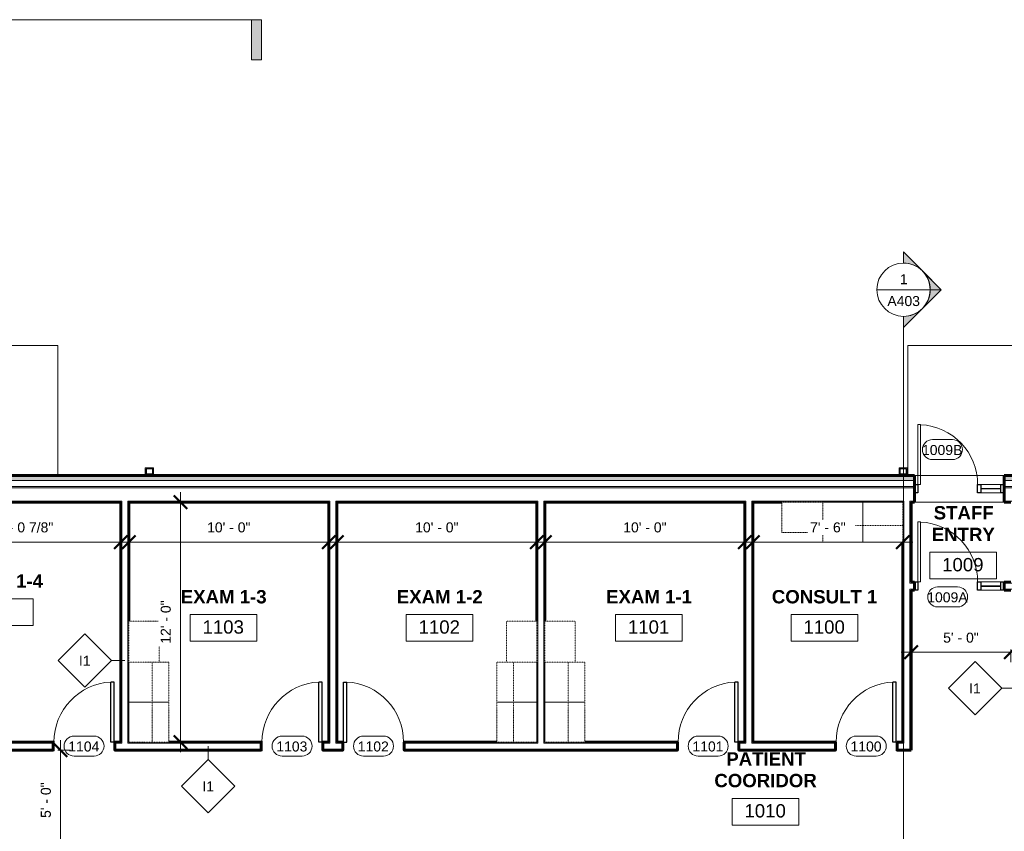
# Model space of a CAD drawing. Header units: inches. Extents: x -1969 to 2015, y -1363 to 1657.
# Tile 25 of 32: x -234 to 357, y 107 to 594. Entities that reach past the tile are written whole.
import ezdxf

# ---------------------------------------------------------------- set-up
doc = ezdxf.new("R2010")
doc.units = ezdxf.units.IN
doc.header["$MEASUREMENT"] = 0
doc.linetypes.add('Dash', pattern=[0.25, 0.125, -0.125])
for name, color, linetype, lineweight in [('A-ANNO-DIMS', 211, 'Continuous', 9), ('A-ANNO-DIMS-64', 211, 'Continuous', 9), ('A-AREA-IDEN', 2, 'Continuous', 9), ('A-DETL-GENF', 92, 'Continuous', 9), ('A-DOOR', 31, 'Continuous', 18), ('A-DOOR-FRAM', 31, 'Continuous', 30), ('A-DOOR-IDEN', 31, 'Continuous', 9), ('A-GENM', 13, 'Continuous', 9), ('A-WALL', 113, 'Continuous', 18), ('A-WALL-IDEN', 211, 'Continuous', 9), ('A-WALL-PATT', 111, 'Continuous', 60), ('G-ANNO-SYMB', 111, 'Continuous', 9), ('I-WALL', 2, 'Continuous', 18), ('Q-CASE', 31, 'Continuous', 9), ('Q-CASE-HDLN', 31, 'Dash', 9), ('S-FNDN', 32, 'Continuous', 18)]:
    doc.layers.add(name, color=color, linetype=linetype, lineweight=lineweight)
doc.styles.add('Arial', font='arial.ttf', dxfattribs={"height": 6})
doc.styles.add('Arial_1', font='arial.ttf', dxfattribs={"height": 8})
doc.styles.add('Arial_B', font='arialbd.ttf', dxfattribs={"height": 8})
doc.dimstyles.new('Linear_-_3_32__Arial', dxfattribs={"dimscale": 12, "dimtxt": 6.121556, "dimasz": 0.666667, "dimexe": 0.5, "dimexo": 0.333333, "dimgap": 0.333333, "dimtad": 1, "dimdec": 3, "dimrnd": 0.125, "dimzin": 3, "dimdsep": 46, "dimlunit": 4, "dimtxsty": 'Arial', "dimblk1": 'OBLIQUE', "dimblk2": 'OBLIQUE', "dimsah": 1, "dimcen": 0.09, "dimdle": 0.5, "dimazin": 0, "dimtfac": 1, "dimtdec": 4, "dimtix": 1, "dimtmove": 0, "dimatfit": 3, "dimfxl": 1, "dimtvp": 1, "dimtfill": 1, "dimfrac": 2, "dimtolj": 1, "dimtzin": 0, "dimarcsym": 2})
pattern_1 = [(0, (0, 0), (20.48, 5.12), [0.845, -14.515, 0.845, -14.515, -81.92]), (0, (0, 0), (20.48, 5.12), [-30.72, 0.845, -29.875, 0.845, -14.515, -35.84]), (0, (0, 0), (20.48, 5.12), [-76.8, 0.845, -9.395, 0.845, -24.755]), (120, (7.68, 2.56), (-14.67405, 15.1762), [0.845, -14.515, 0.845, -14.515, -81.92]), (120, (7.68, 2.56), (-14.67405, 15.1762), [-30.72, 0.845, -29.875, 0.845, -14.515, -35.84]), (120, (7.68, 2.56), (-14.67405, 15.1762), [-76.8, 0.845, -9.395, 0.845, -24.755]), (240, (10.24, 12.8), (-5.80595, -20.2962), [0.845, -14.515, 0.845, -14.515, -81.92]), (240, (10.24, 12.8), (-5.80595, -20.2962), [-30.72, 0.845, -29.875, 0.845, -14.515, -35.84]), (240, (10.24, 12.8), (-5.80595, -20.2962), [-76.8, 0.845, -9.395, 0.845, -24.755])]

# ---------------------------------------------------------------- blocks, each defined once
blk = doc.blocks.new('Single-Flush-w-Metal-Frame - 36_ x 84_-V1-GROUND FLOOR')
at = {"layer": 'A-DOOR', "lineweight": 30}
for p, q in [((16, 2.44), (16, 38.45)), ((18, 38.45), (16, 38.45)), ((18, 2.44), (18, 38.45)), ((18, 2.44), (16, 2.44))]:
    blk.add_line(p, q, dxfattribs=at)
at = {"layer": 'A-DOOR'}
for p, q in [((-18, 2.94), (-20, 2.94)), ((-20, 2.94), (-20, 2.44)), ((-20, 2.44), (-18.5, 2.44)), ((-18.5, 2.44), (-18.5, -2.44)), ((-18, -2.94), (-18, 2.94)), ((20, 2.94), (18, 2.94)), ((18, 2.94), (18, -2.94)), ((18.5, -2.44), (18.5, 2.44)), ((18.5, 2.44), (20, 2.44)), ((20, 2.44), (20, 2.94)), ((-18.5, -2.44), (-20, -2.44)), ((-20, -2.44), (-20, -2.94)), ((-20, -2.94), (-18, -2.94)), ((18, -2.94), (20, -2.94)), ((20, -2.44), (18.5, -2.44)), ((20, -2.94), (20, -2.44))]:
    blk.add_line(p, q, dxfattribs=at)
at = {"layer": 'A-DOOR', "lineweight": 9}
blk.add_arc((18, 2.44), 36.07, 93.17885, 180, dxfattribs=at)
blk = doc.blocks.new('Single-Flush-w-Metal-Frame - 36_ x 84_-223247-GROUND FLOOR')
at = {"layer": 'A-DOOR'}
for p, q in [((-20, 2.94), (-18, 2.94)), ((-20, 2.44), (-20, 2.94)), ((-18.5, 2.44), (-20, 2.44)), ((-18.5, -2.44), (-18.5, 2.44)), ((-18, 2.94), (-18, -2.94)), ((18, -2.94), (18, 2.94)), ((18, 2.94), (20, 2.94)), ((18.5, 2.44), (18.5, -2.44)), ((20, 2.44), (18.5, 2.44)), ((20, 2.94), (20, 2.44)), ((-20, -2.44), (-18.5, -2.44)), ((-20, -2.94), (-20, -2.44)), ((-18, -2.94), (-20, -2.94)), ((20, -2.94), (18, -2.94)), ((18.5, -2.44), (20, -2.44)), ((20, -2.44), (20, -2.94))]:
    blk.add_line(p, q, dxfattribs=at)
at = {"layer": 'A-DOOR', "lineweight": 30}
for p, q in [((16, -2.44), (16, -38.45)), ((18, -2.44), (16, -2.44)), ((18, -2.44), (18, -38.45)), ((18, -38.45), (16, -38.45))]:
    blk.add_line(p, q, dxfattribs=at)
at = {"layer": 'A-DOOR', "lineweight": 9}
blk.add_arc((18, -2.44), 36.07, 180, 266.82115, dxfattribs=at)
blk = doc.blocks.new('Door Single w Side Light - 36_x84_-373788-GROUND FLOOR')
at = {"layer": 'A-DETL-GENF'}
for p, q in [((16.25, -2.5), (18, -2.5)), ((16.25, -38.5), (16.25, -2.5)), ((18, -2.5), (18, -38.5)), ((18, -38.5), (16.25, -38.5))]:
    blk.add_line(p, q, dxfattribs=at)
at = {"layer": 'A-DOOR'}
for p, q in [((-32, -0.125), (-32, 0.125)), ((-32, 0.125), (-20, 0.125)), ((-20, 0.125), (-20, -0.125)), ((-20, -0.125), (-32, -0.125))]:
    blk.add_line(p, q, dxfattribs=at)
at = {"layer": 'A-DOOR', "lineweight": 9}
blk.add_arc((18, -2.5), 36, 180, 267.21369, dxfattribs=at)
at = {"layer": 'A-DOOR-FRAM'}
for p, q in [((-34, -2.5), (-34, 2.5)), ((-34, 2.5), (-32, 2.5)), ((-32, 2.5), (-32, -2.5)), ((-20, -2.5), (-20, 2.5)), ((-20, 2.5), (-18, 2.5)), ((-18, 2.5), (-18, -2.5)), ((18, -2.5), (18, 2.5)), ((18, 2.5), (20, 2.5)), ((20, 2.5), (20, -2.5)), ((-32, -2.5), (-34, -2.5)), ((-18, -2.5), (-20, -2.5)), ((20, -2.5), (18, -2.5))]:
    blk.add_line(p, q, dxfattribs=at)
at = {"layer": 'A-DOOR-FRAM', "lineweight": 9}
for p, q in [((-20, 2.5), (-32, 2.5)), ((-32, -2.5), (-20, -2.5))]:
    blk.add_line(p, q, dxfattribs=at)
blk = doc.blocks.new('Door Single w Side Light - 36_x84_-440171-GROUND FLOOR')
at = {"layer": 'A-DETL-GENF'}
for p, q in [((16.25, -2.5), (18, -2.5)), ((16.25, -38.5), (16.25, -2.5)), ((18, -2.5), (18, -38.5)), ((18, -38.5), (16.25, -38.5))]:
    blk.add_line(p, q, dxfattribs=at)
at = {"layer": 'A-DOOR'}
for p, q in [((-32, -0.125), (-32, 0.125)), ((-32, 0.125), (-20, 0.125)), ((-20, 0.125), (-20, -0.125)), ((-20, -0.125), (-32, -0.125))]:
    blk.add_line(p, q, dxfattribs=at)
at = {"layer": 'A-DOOR', "lineweight": 9}
blk.add_arc((18, -2.5), 36, 180, 267.21369, dxfattribs=at)
at = {"layer": 'A-DOOR-FRAM'}
for p, q in [((-34, -2.5), (-34, 2.5)), ((-34, 2.5), (-32, 2.5)), ((-32, 2.5), (-32, -2.5)), ((-20, -2.5), (-20, 2.5)), ((-20, 2.5), (-18, 2.5)), ((-18, 2.5), (-18, -2.5)), ((18, -2.5), (18, 2.5)), ((18, 2.5), (20, 2.5)), ((20, 2.5), (20, -2.5)), ((-32, -2.5), (-34, -2.5)), ((-18, -2.5), (-20, -2.5)), ((20, -2.5), (18, -2.5))]:
    blk.add_line(p, q, dxfattribs=at)
at = {"layer": 'A-DOOR-FRAM', "lineweight": 9}
for p, q in [((-20, 2.5), (-32, 2.5)), ((-32, -2.5), (-20, -2.5))]:
    blk.add_line(p, q, dxfattribs=at)
blk = doc.blocks.new('Casework-Exam_Room-Midmark-MLDSPXXX-Traditional - 72_x24_x78_-308100-GROUND FLOOR')
at = {"layer": 'Q-CASE-HDLN'}
for p, q in [((60.625, 12), (-12, 12)), ((-12, 12), (-12, -12)), ((12, 12), (-12, 12)), ((-12, 12), (-12, -12)), ((36, 12), (12, 12)), ((12, 12), (12, -12)), ((12, -12), (12, 12)), ((36, -12), (36, 12)), ((36, -2), (36, 12)), ((60.625, -6.25), (60.625, 12)), ((-12, -2), (36, -2)), ((36, -12), (36, -6.25)), ((36, -6.25), (60.625, -6.25)), ((-12, -12), (36, -12)), ((-12, -12), (12, -12)), ((12, -12), (36, -12))]:
    blk.add_line(p, q, dxfattribs=at)
blk = doc.blocks.new('Casework-Exam_Room-Midmark-MLDSPXXX-Traditional - 72_x24_x78_-605487-GROUND FLOOR')
at = {"layer": 'Q-CASE-HDLN'}
for p, q in [((-12, 12), (36, 12)), ((-12, -12), (-12, 12)), ((-12, 12), (12, 12)), ((-12, -12), (-12, 12)), ((12, 12), (36, 12)), ((12, -12), (12, 12)), ((12, 12), (12, -12)), ((36, 12), (36, 6.25)), ((36, 12), (36, -12)), ((36, 6.25), (60.625, 6.25)), ((60.625, 6.25), (60.625, -12)), ((-12, 2), (36, 2)), ((36, 2), (36, -12)), ((60.625, -12), (-12, -12)), ((12, -12), (-12, -12)), ((36, -12), (12, -12))]:
    blk.add_line(p, q, dxfattribs=at)
blk = doc.blocks.new('Wall Based Scupper _ Leader Box with Downspout_boot_ - Wall Based Scupper _ Leader Box with Downspout-467190-GROUND FLOOR')
at = {"layer": 'A-GENM'}
for p, q in [((2.79, 12.5), (-2.21, 12.5)), ((-2.21, 12.5), (-2.21, 8.5)), ((2.79, 8.5), (2.79, 12.5)), ((-2.21, 8.5), (2.79, 8.5))]:
    blk.add_line(p, q, dxfattribs=at)
at = {"layer": 'A-GENM', "lineweight": 30}
for p, q in [((2.29, 12), (-1.71, 12)), ((-1.71, 12), (-1.71, 9)), ((2.29, 9), (2.29, 12)), ((-1.71, 9), (2.29, 9))]:
    blk.add_line(p, q, dxfattribs=at)
blk = doc.blocks.new('DIMBLOCK1-GROUND FLOOR')
at = {"layer": 'A-ANNO-DIMS-64', "lineweight": 50}
for p, q in [((-137.38, 304.16), (-141.38, 308.16)), ((-137.38, 304.16), (-133.38, 300.16)), ((-137.38, 160.16), (-141.38, 164.16)), ((-137.38, 160.16), (-133.38, 156.16))]:
    blk.add_line(p, q, dxfattribs=at)
at = {"layer": 'A-ANNO-DIMS-64'}
for p, q in [((-137.38, 154.16), (-137.38, 310.16)), ((-139.04, 304.16), (-131.38, 304.16)), ((-137.38, 304.16), (-139.04, 304.16)), ((-139.04, 160.16), (-131.38, 160.16)), ((-137.38, 160.16), (-139.04, 160.16))]:
    blk.add_line(p, q, dxfattribs=at)
at = {"layer": 'A-ANNO-DIMS-64', "color": 0, "insert": (-149.17, 219.17), "char_height": 6, "width": 31.1917, "attachment_point": 1, "rotation": 90, "line_spacing_factor": 0.941778, "style": 'Arial', "bg_fill": 3, "box_fill_scale": 1.25, "bg_fill_color": 256, "bg_fill_true_color": 13158600, "bg_fill_transparency": 0}
blk.add_mtext('12\' - 0"', dxfattribs=at)
blk = doc.blocks.new('_Oblique')
at = {"color": 0, "linetype": 'ByBlock', "lineweight": -2}
blk.add_line((-0.5, -0.5), (0.5, 0.5), dxfattribs=at)
blk = doc.blocks.new('DIMBLOCK2-GROUND FLOOR')
at = {"layer": 'A-ANNO-DIMS-64'}
for p, q in [((-209.35, 89.29), (-209.35, 161.29)), ((-211.01, 155.29), (-203.35, 155.29)), ((-209.35, 155.29), (-211.01, 155.29)), ((-211.01, 95.29), (-203.35, 95.29)), ((-209.35, 95.29), (-211.01, 95.29))]:
    blk.add_line(p, q, dxfattribs=at)
at = {"layer": 'A-ANNO-DIMS-64', "lineweight": 50}
for p, q in [((-209.35, 155.29), (-213.35, 159.29)), ((-209.35, 155.29), (-205.35, 151.29)), ((-209.35, 95.29), (-213.35, 99.29)), ((-209.35, 95.29), (-205.35, 91.29))]:
    blk.add_line(p, q, dxfattribs=at)
at = {"layer": 'A-ANNO-DIMS-64', "color": 0, "insert": (-221.14, 114.6), "char_height": 6, "width": 25.654, "attachment_point": 1, "rotation": 90, "line_spacing_factor": 0.941778, "style": 'Arial', "bg_fill": 3, "box_fill_scale": 1.25, "bg_fill_color": 256, "bg_fill_true_color": 13158600, "bg_fill_transparency": 0}
blk.add_mtext('5\' - 0"', dxfattribs=at)
blk = doc.blocks.new('DIMBLOCK5-GROUND FLOOR')
at = {"layer": 'A-ANNO-DIMS-64', "lineweight": 50}
for p, q in [((-168.34, 280.2), (-164.34, 284.2)), ((-48.34, 280.2), (-44.34, 284.2)), ((-168.34, 280.2), (-172.34, 276.2)), ((-48.34, 280.2), (-52.34, 276.2))]:
    blk.add_line(p, q, dxfattribs=at)
at = {"layer": 'A-ANNO-DIMS-64'}
for p, q in [((-174.34, 280.2), (-42.34, 280.2)), ((-168.34, 281.85), (-168.34, 274.2)), ((-168.34, 280.2), (-168.34, 281.85)), ((-48.34, 281.85), (-48.34, 274.2)), ((-48.34, 280.2), (-48.34, 281.85))]:
    blk.add_line(p, q, dxfattribs=at)
at = {"layer": 'A-ANNO-DIMS-64', "color": 0, "insert": (-121.33, 291.99), "char_height": 6, "width": 31.1917, "attachment_point": 1, "line_spacing_factor": 0.941778, "style": 'Arial', "bg_fill": 3, "box_fill_scale": 1.25, "bg_fill_color": 256, "bg_fill_true_color": 13158600, "bg_fill_transparency": 0}
blk.add_mtext('10\' - 0"', dxfattribs=at)
blk = doc.blocks.new('DIMBLOCK6-GROUND FLOOR')
at = {"layer": 'A-ANNO-DIMS-64', "lineweight": 50}
for p, q in [((-43.46, 280.2), (-39.46, 284.2)), ((76.54, 280.2), (80.54, 284.2)), ((-43.46, 280.2), (-47.46, 276.2)), ((76.54, 280.2), (72.54, 276.2))]:
    blk.add_line(p, q, dxfattribs=at)
at = {"layer": 'A-ANNO-DIMS-64'}
for p, q in [((-49.46, 280.2), (82.54, 280.2)), ((-43.46, 281.85), (-43.46, 274.2)), ((-43.46, 280.2), (-43.46, 281.85)), ((76.54, 281.85), (76.54, 274.2)), ((76.54, 280.2), (76.54, 281.85))]:
    blk.add_line(p, q, dxfattribs=at)
at = {"layer": 'A-ANNO-DIMS-64', "color": 0, "insert": (3.54, 291.99), "char_height": 6, "width": 31.1917, "attachment_point": 1, "line_spacing_factor": 0.941778, "style": 'Arial', "bg_fill": 3, "box_fill_scale": 1.25, "bg_fill_color": 256, "bg_fill_true_color": 13158600, "bg_fill_transparency": 0}
blk.add_mtext('10\' - 0"', dxfattribs=at)
blk = doc.blocks.new('DIMBLOCK7-GROUND FLOOR')
at = {"layer": 'A-ANNO-DIMS-64', "lineweight": 50}
for p, q in [((81.41, 280.2), (85.41, 284.2)), ((201.41, 280.2), (205.41, 284.2)), ((81.41, 280.2), (77.41, 276.2)), ((201.41, 280.2), (197.41, 276.2))]:
    blk.add_line(p, q, dxfattribs=at)
at = {"layer": 'A-ANNO-DIMS-64'}
for p, q in [((75.41, 280.2), (207.41, 280.2)), ((81.41, 281.85), (81.41, 274.2)), ((81.41, 280.2), (81.41, 281.85)), ((201.41, 281.85), (201.41, 274.2)), ((201.41, 280.2), (201.41, 281.85))]:
    blk.add_line(p, q, dxfattribs=at)
at = {"layer": 'A-ANNO-DIMS-64', "color": 0, "insert": (128.42, 291.99), "char_height": 6, "width": 31.1917, "attachment_point": 1, "line_spacing_factor": 0.941778, "style": 'Arial', "bg_fill": 3, "box_fill_scale": 1.25, "bg_fill_color": 256, "bg_fill_true_color": 13158600, "bg_fill_transparency": 0}
blk.add_mtext('10\' - 0"', dxfattribs=at)
blk = doc.blocks.new('DIMBLOCK8-GROUND FLOOR')
at = {"layer": 'A-ANNO-DIMS-64', "lineweight": 50}
for p, q in [((206.29, 280.2), (210.29, 284.2)), ((296.29, 280.2), (300.29, 284.2)), ((206.29, 280.2), (202.29, 276.2)), ((296.29, 280.2), (292.29, 276.2))]:
    blk.add_line(p, q, dxfattribs=at)
at = {"layer": 'A-ANNO-DIMS-64'}
for p, q in [((200.29, 280.2), (302.29, 280.2)), ((206.29, 281.85), (206.29, 274.2)), ((206.29, 280.2), (206.29, 281.85)), ((296.29, 281.85), (296.29, 274.2)), ((296.29, 280.2), (296.29, 281.85))]:
    blk.add_line(p, q, dxfattribs=at)
at = {"layer": 'A-ANNO-DIMS-64', "color": 0, "insert": (240.6, 291.99), "char_height": 6, "width": 25.654, "attachment_point": 1, "line_spacing_factor": 0.941778, "style": 'Arial', "bg_fill": 3, "box_fill_scale": 1.25, "bg_fill_color": 256, "bg_fill_true_color": 13158600, "bg_fill_transparency": 0}
blk.add_mtext('7\' - 6"', dxfattribs=at)
blk = doc.blocks.new('Room Tag - Room Tag-84095-GROUND FLOOR')
at = {"layer": 'A-AREA-IDEN'}
for p, q in [((-0.3125, -0.0625), (-0.3125, -0.3125)), ((-0.3125, -0.0625), (0.3125, -0.0625)), ((0.3125, -0.0625), (0.3125, -0.3125)), ((-0.3125, -0.3125), (0.3125, -0.3125))]:
    blk.add_line(p, q, dxfattribs=at)
blk = doc.blocks.new('DIMBLOCK17-GROUND FLOOR')
at = {"layer": 'A-ANNO-DIMS-64', "lineweight": 50}
for p, q in [((-294.09, 280.2), (-290.09, 284.2)), ((-173.21, 280.2), (-169.21, 284.2)), ((-294.09, 280.2), (-298.09, 276.2)), ((-173.21, 280.2), (-177.21, 276.2))]:
    blk.add_line(p, q, dxfattribs=at)
at = {"layer": 'A-ANNO-DIMS-64'}
for p, q in [((-300.09, 280.2), (-167.21, 280.2)), ((-294.09, 281.85), (-294.09, 274.2)), ((-294.09, 280.2), (-294.09, 281.85)), ((-173.21, 281.85), (-173.21, 274.2)), ((-173.21, 280.2), (-173.21, 281.85))]:
    blk.add_line(p, q, dxfattribs=at)
at = {"layer": 'A-ANNO-DIMS-64', "color": 0, "insert": (-253.62, 291.99), "char_height": 6, "width": 47.9177, "attachment_point": 1, "line_spacing_factor": 0.941778, "style": 'Arial', "bg_fill": 3, "box_fill_scale": 1.25, "bg_fill_color": 256, "bg_fill_true_color": 13158600, "bg_fill_transparency": 0}
blk.add_mtext('10\' - 0 7/8"', dxfattribs=at)
blk = doc.blocks.new('DIMBLOCK18-GROUND FLOOR')
at = {"layer": 'A-ANNO-DIMS-64'}
for p, q in [((295.16, 214.02), (367.16, 214.02)), ((301.16, 215.68), (301.16, 208.02)), ((301.16, 214.02), (301.16, 215.68)), ((361.16, 215.68), (361.16, 208.02)), ((361.16, 214.02), (361.16, 215.68))]:
    blk.add_line(p, q, dxfattribs=at)
at = {"layer": 'A-ANNO-DIMS-64', "lineweight": 50}
for p, q in [((301.16, 214.02), (297.16, 210.02)), ((301.16, 214.02), (305.16, 218.02)), ((361.16, 214.02), (357.16, 210.02)), ((361.16, 214.02), (365.16, 218.02))]:
    blk.add_line(p, q, dxfattribs=at)
at = {"layer": 'A-ANNO-DIMS-64', "color": 0, "insert": (320.47, 225.81), "char_height": 6, "width": 25.654, "attachment_point": 1, "line_spacing_factor": 0.941778, "style": 'Arial', "bg_fill": 3, "box_fill_scale": 1.25, "bg_fill_color": 256, "bg_fill_true_color": 13158600, "bg_fill_transparency": 0}
blk.add_mtext('5\' - 0"', dxfattribs=at)
blk = doc.blocks.new('Section - Section Head - Filled-22785-GROUND FLOOR')
at = {"layer": 'G-ANNO-SYMB'}
h = blk.add_hatch(color=256, dxfattribs=at)
edge = h.paths.add_edge_path()
edge.add_line((-0.4268, 0.1768), (-0.25, 0.3536))
edge.add_line((-0.25, 0.3536), (-0.25, 0.25))
edge.add_arc((-0.25, 0), 0.25, 90, 135)
h = blk.add_hatch(color=256, dxfattribs=at)
edge = h.paths.add_edge_path()
edge.add_arc((-0.25, 0), 0.25, 45, 90)
edge.add_line((-0.25, 0.25), (-0.25, 0.3536))
edge.add_line((-0.25, 0.3536), (-0.0732, 0.1768))
h = blk.add_hatch(color=256, dxfattribs=at)
edge = h.paths.add_edge_path()
edge.add_arc((-0.25, 0), 0.2503, 137.9216, 180)
edge.add_line((-0.5003, 0), (-0.6036, 0))
edge.add_line((-0.6036, 0), (-0.4358, 0.1678))
h = blk.add_hatch(color=256, dxfattribs=at)
edge = h.paths.add_edge_path()
edge.add_line((-0.0642, 0.1678), (0.1036, 0))
edge.add_line((0.1036, 0), (0.0003, 0))
edge.add_arc((-0.25, 0), 0.2503, 0, 42.0784)
for p, q in [((-0.25, 0.3536), (-0.6036, 0)), ((-0.25, 0.3536), (-0.4268, 0.1768)), ((-0.25, 0.3536), (0.1036, 0)), ((-0.25, 0.25), (-0.25, 0.3536)), ((-0.0732, 0.1768), (-0.25, 0.3536)), ((-0.25, 0.3536), (-0.25, 0.25)), ((-0.4358, 0.1678), (-0.6036, 0)), ((0.1036, 0), (-0.0642, 0.1678)), ((-0.6036, 0), (-0.5003, 0)), ((0.0003, 0), (0.1036, 0)), ((-0.5, 0), (-0.6036, 0)), ((0, 0), (0.1036, 0))]:
    blk.add_line(p, q, dxfattribs=at)
for radius, start, end in [(0.25, 360, 180), (0.25, 90, 135), (0.25, 45, 90), (0.2503, 137.9216, 180), (0.2503, 0, 42.0784), (0.25, 180, 360)]:
    blk.add_arc((-0.25, 0), radius, start, end, dxfattribs=at)
blk = doc.blocks.new('Section - 3_32_ x 3_8_-54337-GROUND FLOOR')
at = {"layer": 'G-ANNO-SYMB'}
blk.add_hatch(color=256, dxfattribs=at).paths.add_polyline_path([(0, 0.375), (0, 0), (-0.09375, 0), (-0.09375, 0.375)])
for p, q in [((0, 0.375), (-0.09375, 0.375)), ((-0.09375, 0.375), (-0.09375, 0)), ((0, 0), (0, 0.375)), ((-0.09375, 0), (0, 0))]:
    blk.add_line(p, q, dxfattribs=at)
blk = doc.blocks.new('Door Tag - Door Tag-41184-GROUND FLOOR')
at = {"layer": 'A-DOOR-IDEN'}
for p, q in [((-0.09375, 0.09375), (0.09375, 0.09375)), ((-0.09375, -0.09375), (0.09375, -0.09375))]:
    blk.add_line(p, q, dxfattribs=at)
for centre, start, end in [((-0.09375, 0), 90, 270), ((0.09375, 0), 270, 90)]:
    blk.add_arc(centre, 0.09375, start, end, dxfattribs=at)
blk = doc.blocks.new('Wall Tag - 1_2_-62628-GROUND FLOOR')
at = {"layer": 'A-WALL-IDEN'}
for p, q in [((-0.25, 0), (0, 0.25)), ((0, 0.25), (0.25, 0)), ((-0.25, 0), (0, -0.25)), ((0, -0.25), (0.25, 0))]:
    blk.add_line(p, q, dxfattribs=at)

msp = doc.modelspace()

# ---------------------------------------------------------------- hatches: boundary and pattern name
at = {"layer": 'A-WALL-PATT', "lineweight": 9}
h = msp.add_hatch(dxfattribs=at)
h.set_pattern_fill('FP_2', color=256, style=0, pattern_type=2)
h.set_pattern_definition([(50, (0, 0), (18.36206, -1.60683), [1.92, -21.12]), (355, (0, 0), (-3.55226, 19.2559), [1.536, -16.896]), (100.451, (1.53, -0.134), (14.8102, 17.6493), [1.632, -17.949]), (46.184, (0, 5.12), (27.32125, -4.2376), [2.88, -31.68]), (96.636, (2.277, 4.767), (23.9275, 24.9372), [2.448, -26.924]), (351.184, (0, 5.12), (23.9276, 24.9374), [2.304, -25.344]), (21, (2.56, 3.84), (15.2808, -10.30746), [1.92, -21.12]), (326, (2.56, 3.84), (6.22856, 18.56374), [1.536, -16.896]), (71.451, (3.833, 2.981), (21.50985, 8.2563), [1.632, -17.949]), (37.5, (0, 0), (0.311095, 8.522537), [0.845, -15.846, 0.845, -16.307, -16.96]), (37.5, (0, 0), (0.311095, 8.522537), [-33.843, 0.845, -16.115]), (7.5, (0, 0), (6.73464, 10.09743), [0.845, -8.934, 0.845, -15.462, -6.464]), (7.5, (0, 0), (6.73464, 10.09743), [-26.086, 0.845, -5.619]), (327.5, (-5.709, 0), (13.66611, -0.57719), [0.845, -5.555, 0.845, -19.123, -26.496]), (327.5, (-5.709, 0), (13.66611, -0.57719), [-26.368, 0.845, -25.651]), (317.5, (-8.269, 0), (14.92985, 2.56286), [0.845, -7.475, 0.845, -12.416, -18.816]), (317.5, (-8.269, 0), (14.92985, 2.56286), [-21.581, 0.845, -17.971])])
h.paths.add_polyline_path([(405.4751, 317.1642), (405.4751, 320.1642), (357.1626, 320.1642), (357.1626, 317.1642), (365.7278, 317.1642)])
h.paths.add_polyline_path([(545.5376, 317.1642), (545.5376, 320.1642), (481.4751, 320.1642), (481.4751, 317.1642), (542.5376, 317.1642)])
h.paths.add_polyline_path([(303.1626, 317.1642), (303.1626, 320.1642), (-290.5874, 320.1642), (-290.5874, 317.1642), (297.2528, 317.1642)])
h = msp.add_hatch(dxfattribs=at)
h.set_pattern_fill('FP_1', color=256, style=0, pattern_type=2)
h.set_pattern_definition(pattern_1)
h.paths.add_polyline_path([(361.1626, 304.1642), (361.7876, 304.1642), (361.7876, 304.7892), (357.1626, 304.7892), (357.1626, 304.1642)])
h.paths.add_polyline_path([(296.2876, 304.1642), (296.9126, 304.1642), (296.9126, 304.7892), (206.2876, 304.7892), (206.2876, 304.1642), (272.2876, 304.1642)])
h.paths.add_polyline_path([(301.1626, 304.1642), (303.1626, 304.1642), (303.1626, 304.7892), (301.1626, 304.7892)])
h.paths.add_polyline_path([(481.4751, 304.1642), (530.1626, 304.1642), (530.1626, 304.7892), (481.4751, 304.7892)])
h.paths.add_polyline_path([(405.4751, 304.1642), (405.4751, 304.7892), (366.0376, 304.7892), (366.0376, 304.1642)])
h.paths.add_polyline_path([(77.1626, 304.1642), (77.1626, 304.7892), (-43.4624, 304.7892), (-43.4624, 304.1642), (76.5376, 304.1642)])
h.paths.add_polyline_path([(201.4126, 304.1642), (202.0376, 304.1642), (202.0376, 304.7892), (81.4126, 304.7892), (81.4126, 304.1642), (160.3028, 304.1642)])
h.paths.add_polyline_path([(-47.7124, 304.1642), (-47.7124, 304.7892), (-168.3374, 304.7892), (-168.3374, 304.1642), (-48.3374, 304.1642)])
h.paths.add_polyline_path([(-173.2124, 304.1642), (-172.5874, 304.1642), (-172.5874, 304.7892), (-294.7124, 304.7892), (-294.7124, 304.1642), (-250.5472, 304.1642)])
h = msp.add_hatch(dxfattribs=at)
h.set_pattern_fill('FP_1', color=256, style=0, pattern_type=2)
h.set_pattern_definition(pattern_1)
h.paths.add_polyline_path([(-172.5874, 160.1642), (-172.5874, 304.1642), (-173.2124, 304.1642), (-173.2124, 160.1642)])
h = msp.add_hatch(dxfattribs=at)
h.set_pattern_fill('FP_1', color=256, style=0, pattern_type=2)
h.set_pattern_definition(pattern_1)
h.paths.add_polyline_path([(-168.9624, 160.1642), (-168.3374, 160.1642), (-168.3374, 304.7892), (-168.9624, 304.7892), (-168.9624, 184.1642)])
h = msp.add_hatch(dxfattribs=at)
h.set_pattern_fill('FP_1', color=256, style=0, pattern_type=2)
h.set_pattern_definition(pattern_1)
h.paths.add_polyline_path([(-48.3374, 160.1642), (-47.7124, 160.1642), (-47.7124, 304.1642), (-48.3374, 304.1642), (-48.3374, 250.9952)])
h = msp.add_hatch(dxfattribs=at)
h.set_pattern_fill('FP_1', color=256, style=0, pattern_type=2)
h.set_pattern_definition(pattern_1)
h.paths.add_polyline_path([(-43.4624, 160.1642), (-43.4624, 304.7892), (-44.0874, 304.7892), (-44.0874, 160.1642)])
h = msp.add_hatch(dxfattribs=at)
h.set_pattern_fill('FP_1', color=256, style=0, pattern_type=2)
h.set_pattern_definition(pattern_1)
h.paths.add_polyline_path([(76.5376, 160.1642), (77.1626, 160.1642), (77.1626, 304.1642), (76.5376, 304.1642), (76.5376, 184.1642)])
h = msp.add_hatch(dxfattribs=at)
h.set_pattern_fill('FP_1', color=256, style=0, pattern_type=2)
h.set_pattern_definition(pattern_1)
h.paths.add_polyline_path([(80.7876, 160.1642), (81.4126, 160.1642), (81.4126, 304.7892), (80.7876, 304.7892), (80.7876, 184.1642)])
h = msp.add_hatch(dxfattribs=at)
h.set_pattern_fill('FP_1', color=256, style=0, pattern_type=2)
h.set_pattern_definition(pattern_1)
h.paths.add_polyline_path([(201.4126, 160.1642), (202.0376, 160.1642), (202.0376, 304.1642), (201.4126, 304.1642), (201.4126, 250.9952)])
h = msp.add_hatch(dxfattribs=at)
h.set_pattern_fill('FP_1', color=256, style=0, pattern_type=2)
h.set_pattern_definition(pattern_1)
h.paths.add_polyline_path([(206.2876, 160.1642), (206.2876, 304.7892), (205.6626, 304.7892), (205.6626, 160.1642)])
h = msp.add_hatch(dxfattribs=at)
h.set_pattern_fill('FP_1', color=256, style=0, pattern_type=2)
h.set_pattern_definition(pattern_1)
h.paths.add_polyline_path([(296.9126, 160.1642), (296.9126, 304.1642), (296.2876, 304.1642), (296.2876, 160.1642)])
h = msp.add_hatch(dxfattribs=at)
h.set_pattern_fill('FP_1', color=256, style=0, pattern_type=2)
h.set_pattern_definition(pattern_1)
h.paths.add_polyline_path([(301.1626, 155.9142), (301.1626, 251.9142), (300.5376, 251.9142), (300.5376, 155.9142)])
h.paths.add_polyline_path([(300.5376, 255.5392), (301.1626, 255.5392), (301.1626, 304.7892), (300.5376, 304.7892), (300.5376, 302.9008)])
h = msp.add_hatch(dxfattribs=at)
h.set_pattern_fill('FP_1', color=256, style=0, pattern_type=2)
h.set_pattern_definition(pattern_1)
h.paths.add_polyline_path([(301.1626, 251.2892), (303.1626, 251.2892), (303.1626, 251.9142), (301.1626, 251.9142)])
h.paths.add_polyline_path([(361.1626, 251.2892), (361.1626, 251.9142), (357.1626, 251.9142), (357.1626, 251.2892)])
h = msp.add_hatch(dxfattribs=at)
h.set_pattern_fill('FP_1', color=256, style=0, pattern_type=2)
h.set_pattern_definition(pattern_1)
h.paths.add_polyline_path([(296.9126, 159.5392), (296.9126, 160.1642), (292.7876, 160.1642), (292.7876, 159.5392)])
h.paths.add_polyline_path([(255.7876, 159.5392), (255.7876, 160.1642), (205.6626, 160.1642), (205.6626, 159.5392), (228.7778, 159.5392)])
h.paths.add_polyline_path([(-39.9624, 159.5392), (-39.9624, 160.1642), (-44.0874, 160.1642), (-44.0874, 159.5392)])
h.paths.add_polyline_path([(-47.7124, 159.5392), (-47.7124, 160.1642), (-51.8374, 160.1642), (-51.8374, 159.5392)])
h.paths.add_polyline_path([(99.6626, 159.5392), (160.9126, 159.5392), (160.9126, 160.1642), (80.7876, 160.1642), (80.7876, 159.5392), (81.4126, 159.5392)])
h.paths.add_polyline_path([(-168.3374, 159.5392), (-88.8374, 159.5392), (-88.8374, 160.1642), (-168.9624, 160.1642), (-168.9624, 159.5392)])
h.paths.add_polyline_path([(202.0376, 159.5392), (202.0376, 160.1642), (197.9126, 160.1642), (197.9126, 159.5392)])
h.paths.add_polyline_path([(-176.7124, 159.5392), (-172.5874, 159.5392), (-172.5874, 160.1642), (-176.7124, 160.1642)])
h.paths.add_polyline_path([(77.1626, 159.5392), (77.1626, 160.1642), (-2.9624, 160.1642), (-2.9624, 159.5392), (76.5376, 159.5392)])
h.paths.add_polyline_path([(-213.7124, 159.5392), (-213.7124, 160.1642), (-294.7124, 160.1642), (-294.7124, 159.5392), (-250.5472, 159.5392)])
h = msp.add_hatch(dxfattribs=at)
h.set_pattern_fill('FP_1', color=256, style=0, pattern_type=2)
h.set_pattern_definition(pattern_1)
h.paths.add_polyline_path([(292.7876, 155.2892), (301.1626, 155.2892), (301.1626, 155.9142), (292.7876, 155.9142)])
h.paths.add_polyline_path([(255.7876, 155.2892), (255.7876, 155.9142), (197.9126, 155.9142), (197.9126, 155.2892), (228.7778, 155.2892)])
h.paths.add_polyline_path([(-45.1222, 155.2892), (-39.9624, 155.2892), (-39.9624, 155.9142), (-51.8374, 155.9142), (-51.8374, 155.2892)])
h.paths.add_polyline_path([(-88.8374, 155.2892), (-88.8374, 155.9142), (-176.7124, 155.9142), (-176.7124, 155.2892), (-113.5972, 155.2892)])
h.paths.add_polyline_path([(-2.9624, 155.2892), (160.9126, 155.2892), (160.9126, 155.9142), (-2.9624, 155.9142)])
h.paths.add_polyline_path([(-213.7124, 155.2892), (-213.7124, 155.9142), (-294.0874, 155.9142), (-294.0874, 155.2892), (-250.5472, 155.2892)])

# ---------------------------------------------------------------- linework, layer by layer
at = {"layer": 'A-WALL', "lineweight": 60}
for p, q in [((303.1626, 320.1642), (-288.9624, 320.1642)), ((303.1626, 304.1642), (303.1626, 320.1642)), ((405.4751, 320.1642), (357.1626, 320.1642)), ((357.1626, 320.1642), (357.1626, 304.1642)), ((-294.0874, 304.1642), (-173.2124, 304.1642)), ((-168.3374, 304.1642), (-48.3374, 304.1642)), ((-43.4624, 304.1642), (76.5376, 304.1642)), ((81.4126, 304.1642), (201.4126, 304.1642)), ((206.2876, 304.1642), (223.6626, 304.1642)), ((301.1626, 304.1642), (303.1626, 304.1642)), ((357.1626, 304.1642), (361.1626, 304.1642))]:
    msp.add_line(p, q, dxfattribs=at)
at = {"layer": 'A-WALL'}
for p, q in [((-293.5874, 317.1642), (303.1626, 317.1642)), ((-293.5874, 313.5392), (303.1626, 313.5392)), ((357.1626, 317.1642), (405.4751, 317.1642)), ((357.1626, 313.5392), (405.4751, 313.5392)), ((-294.3374, 312.7892), (303.1626, 312.7892)), ((357.1626, 312.7892), (405.4751, 312.7892)), ((-294.7124, 304.7892), (-172.5874, 304.7892)), ((-172.5874, 159.5392), (-172.5874, 304.7892)), ((-168.9624, 304.7892), (-47.7124, 304.7892)), ((-168.9624, 159.5392), (-168.9624, 304.7892)), ((-168.3374, 304.1642), (-168.3374, 304.7892)), ((-47.7124, 159.5392), (-47.7124, 304.7892)), ((-44.0874, 304.7892), (77.1626, 304.7892)), ((-44.0874, 159.5392), (-44.0874, 304.7892)), ((-43.4624, 304.1642), (-43.4624, 304.7892)), ((77.1626, 159.5392), (77.1626, 304.7892)), ((80.7876, 304.7892), (202.0376, 304.7892)), ((80.7876, 159.5392), (80.7876, 304.7892)), ((81.4126, 304.1642), (81.4126, 304.7892)), ((202.0376, 159.5392), (202.0376, 304.7892)), ((205.6626, 304.7892), (296.9126, 304.7892)), ((205.6626, 159.5392), (205.6626, 304.7892)), ((206.2876, 304.1642), (206.2876, 304.7892)), ((296.9126, 304.7892), (296.9126, 159.5392)), ((300.5376, 304.7892), (300.5376, 255.5392)), ((300.5376, 304.7892), (303.1626, 304.7892)), ((301.1626, 304.1642), (301.1626, 304.7892)), ((357.1626, 304.1642), (303.1626, 304.1642)), ((357.1626, 304.7892), (361.7876, 304.7892)), ((303.1626, 255.5392), (300.5376, 255.5392)), ((361.7876, 255.5392), (357.1626, 255.5392)), ((300.5376, 251.9142), (300.5376, 155.9142)), ((303.1626, 251.9142), (300.5376, 251.9142)), ((361.7876, 251.9142), (357.1626, 251.9142)), ((-213.7124, 159.5392), (-294.7124, 159.5392)), ((-213.7124, 155.9142), (-294.7124, 155.9142)), ((-172.5874, 159.5392), (-176.7124, 159.5392)), ((-88.8374, 155.9142), (-176.7124, 155.9142)), ((-88.8374, 159.5392), (-168.9624, 159.5392)), ((-47.7124, 159.5392), (-51.8374, 159.5392)), ((-39.9624, 155.9142), (-51.8374, 155.9142)), ((-39.9624, 159.5392), (-44.0874, 159.5392)), ((77.1626, 159.5392), (-2.9624, 159.5392)), ((160.9126, 155.9142), (-2.9624, 155.9142)), ((160.9126, 159.5392), (80.7876, 159.5392)), ((202.0376, 159.5392), (197.9126, 159.5392)), ((255.7876, 155.9142), (197.9126, 155.9142)), ((255.7876, 159.5392), (205.6626, 159.5392)), ((296.9126, 159.5392), (292.7876, 159.5392)), ((300.5376, 155.9142), (292.7876, 155.9142))]:
    msp.add_line(p, q, dxfattribs=at)
at = {"layer": 'A-WALL-IDEN'}
for p, q in [((-170.7749, 209.0842), (-178.7749, 209.0842)), ((363.6001, 192.5136), (355.6001, 192.5136)), ((-120.6424, 157.7267), (-120.6424, 149.7267))]:
    msp.add_line(p, q, dxfattribs=at)
at = {"layer": 'G-ANNO-SYMB'}
for p, q in [((-852.5193, 593.682), (-94.6942, 593.682)), ((280.683, 431.639), (312.683, 431.639))]:
    msp.add_line(p, q, dxfattribs=at)
at = {"layer": 'I-WALL', "lineweight": 60}
for p, q in [((-173.2124, 304.1642), (-173.2124, 160.1642)), ((-168.3374, 232.7892), (-168.3374, 304.1642)), ((-48.3374, 304.1642), (-48.3374, 160.1642)), ((-43.4624, 160.1642), (-43.4624, 304.1642)), ((76.5376, 304.1642), (76.5376, 232.7892)), ((81.4126, 232.7892), (81.4126, 304.1642)), ((201.4126, 304.1642), (201.4126, 160.1642)), ((206.2876, 160.1642), (206.2876, 304.1642)), ((301.1626, 256.1642), (301.1626, 304.1642)), ((296.2876, 280.1642), (296.2876, 160.1642)), ((303.1626, 256.1642), (301.1626, 256.1642)), ((303.1626, 251.2892), (303.1626, 256.1642)), ((361.1626, 256.1642), (357.1626, 256.1642)), ((357.1626, 256.1642), (357.1626, 251.2892)), ((301.1626, 155.2892), (301.1626, 251.2892)), ((301.1626, 251.2892), (303.1626, 251.2892)), ((357.1626, 251.2892), (361.1626, 251.2892)), ((-213.7124, 160.1642), (-270.0874, 160.1642)), ((-213.7124, 155.2892), (-213.7124, 160.1642)), ((-173.2124, 160.1642), (-176.7124, 160.1642)), ((-176.7124, 160.1642), (-176.7124, 155.2892)), ((-88.8374, 160.1642), (-144.3374, 160.1642)), ((-88.8374, 155.2892), (-88.8374, 160.1642)), ((-48.3374, 160.1642), (-51.8374, 160.1642)), ((-51.8374, 160.1642), (-51.8374, 155.2892)), ((-39.9624, 160.1642), (-43.4624, 160.1642)), ((-39.9624, 155.2892), (-39.9624, 160.1642)), ((52.5376, 160.1642), (-2.9624, 160.1642)), ((-2.9624, 160.1642), (-2.9624, 155.2892)), ((160.9126, 160.1642), (105.4126, 160.1642)), ((160.9126, 155.2892), (160.9126, 160.1642)), ((201.4126, 160.1642), (197.9126, 160.1642)), ((197.9126, 160.1642), (197.9126, 155.2892)), ((255.7876, 160.1642), (206.2876, 160.1642)), ((255.7876, 155.2892), (255.7876, 160.1642)), ((296.2876, 160.1642), (292.7876, 160.1642)), ((292.7876, 160.1642), (292.7876, 155.2892)), ((-294.0874, 155.2892), (-213.7124, 155.2892)), ((-176.7124, 155.2892), (-88.8374, 155.2892)), ((-51.8374, 155.2892), (-39.9624, 155.2892)), ((-2.9624, 155.2892), (160.9126, 155.2892)), ((197.9126, 155.2892), (255.7876, 155.2892)), ((292.7876, 155.2892), (301.1626, 155.2892))]:
    msp.add_line(p, q, dxfattribs=at)
at = {"layer": 'S-FNDN'}
for p, q in [((-210.9624, 398.1642), (-288.9624, 398.1642)), ((-210.9624, 320.1642), (-210.9624, 398.1642)), ((493.4751, 398.1642), (299.2876, 398.1642)), ((299.2876, 398.1642), (299.2876, 320.1642)), ((303.1626, 320.1642), (357.1626, 320.1642))]:
    msp.add_line(p, q, dxfattribs=at)

# ---------------------------------------------------------------- block references
at = {"layer": 'A-AREA-IDEN', "xscale": 63.99999999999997, "yscale": 63.99999999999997, "zscale": 63.99999999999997}
for p in [(332.4384, 278.0613), (-245.7225, 250.0696), (18.1874, 240.6568), (143.8227, 240.6568), (249.1943, 240.6568), (213.7777, 130.3333)]:
    msp.add_blockref('Room Tag - Room Tag-84095-GROUND FLOOR', p, dxfattribs=at)
at = {"layer": 'A-DOOR', "rotation": 180}
for name, p in [('Door Single w Side Light - 36_x84_-440171-GROUND FLOOR', (323.1626, 312.1642)), ('Door Single w Side Light - 36_x84_-373788-GROUND FLOOR', (323.1626, 253.7267)), ('Single-Flush-w-Metal-Frame - 36_ x 84_-223247-GROUND FLOOR', (-21.4624, 157.7267))]:
    msp.add_blockref(name, p, dxfattribs=at)
at = {"layer": 'A-DOOR'}
for p in [(-195.2124, 157.7267), (-70.3374, 157.7267), (179.4126, 157.7267), (274.2876, 157.7267)]:
    msp.add_blockref('Single-Flush-w-Metal-Frame - 36_ x 84_-V1-GROUND FLOOR', p, dxfattribs=at)
at = {"layer": 'A-DOOR-IDEN', "xscale": 63.99999999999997, "yscale": 63.99999999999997, "zscale": 63.99999999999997}
for p in [(320.0299, 335.6594), (323.1626, 247.2655), (-70.3374, 157.7267), (-21.4624, 157.7267), (179.4126, 157.7267), (274.2876, 157.7267)]:
    msp.add_blockref('Door Tag - Door Tag-41184-GROUND FLOOR', p, dxfattribs=at)
at = {"layer": 'A-GENM'}
for p in [(-156.2491, 312.1642), (296.2509, 312.1642)]:
    msp.add_blockref('Wall Based Scupper _ Leader Box with Downspout_boot_ - Wall Based Scupper _ Leader Box with Downspout-467190-GROUND FLOOR', p, dxfattribs=at)
at = {"layer": 'A-WALL-IDEN', "xscale": 63.99999999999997, "yscale": 63.99999999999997, "zscale": 63.99999999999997}
for p in [(-194.7749, 209.0842), (-120.6424, 133.7267)]:
    msp.add_blockref('Wall Tag - 1_2_-62628-GROUND FLOOR', p, dxfattribs=at)
at = {"layer": 'G-ANNO-SYMB', "xscale": 63.99999999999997, "yscale": 63.99999999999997, "zscale": 63.99999999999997}
for name, p, rotation in [('Section - 3_32_ x 3_8_-54337-GROUND FLOOR', (-94.6942, 593.682), 180), ('Section - Section Head - Filled-22785-GROUND FLOOR', (296.683, 415.639), 269.9999999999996)]:
    msp.add_blockref(name, p, dxfattribs=dict(at, rotation=rotation))
at = {"layer": 'Q-CASE'}
for name, p, rotation in [('Casework-Exam_Room-Midmark-MLDSPXXX-Traditional - 72_x24_x78_-605487-GROUND FLOOR', (284.2876, 292.1642), 180), ('Casework-Exam_Room-Midmark-MLDSPXXX-Traditional - 72_x24_x78_-308100-GROUND FLOOR', (-156.3374, 172.1642), 89.99999999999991), ('Casework-Exam_Room-Midmark-MLDSPXXX-Traditional - 72_x24_x78_-605487-GROUND FLOOR', (64.5376, 172.1642), 89.99999999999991), ('Casework-Exam_Room-Midmark-MLDSPXXX-Traditional - 72_x24_x78_-308100-GROUND FLOOR', (93.4126, 172.1642), 89.99999999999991)]:
    msp.add_blockref(name, p, dxfattribs=dict(at, rotation=rotation))

# ---------------------------------------------------------------- texts
at = {"layer": 'A-AREA-IDEN', "char_height": 8, "attachment_point": 1, "style": 'Arial_B'}
for s, insert, width in [('STAFF', (314.7776, 301.7791), 42.824), ('ENTRY', (313.6109, 288.7791), 45.45), ('EXAM 1-4', (-271.3909, 260.786), 62.014), ('EXAM 1-2', (-7.481, 251.3732), 62.014), ('EXAM 1-1', (118.1543, 251.3732), 62.014), ('CONSULT 1', (217.6172, 251.3732), 76.356), ('PATIENT', (190.287, 154.0512), 56.964), ('COORIDOR', (183.1203, 141.0512), 74.134)]:
    msp.add_mtext(s, dxfattribs=dict(at, insert=insert, width=width))
at = {"layer": 'A-AREA-IDEN', "lineweight": 20, "char_height": 8, "width": 29.896, "attachment_point": 1, "style": 'Arial_1'}
for s, insert in [('1009', (319.8328, 270.6105)), ('1103', (-124.1063, 233.2061)), ('1102', (5.5818, 233.2061)), ('1101', (131.2171, 233.2061)), ('1100', (236.5887, 233.2061)), ('1010', (201.1721, 122.8825))]:
    msp.add_mtext(s, dxfattribs=dict(at, insert=insert))
at = {"layer": 'A-DOOR-IDEN', "char_height": 6, "attachment_point": 1, "style": 'Arial'}
for s, insert, width in [('1009B', (307.7567, 338.422), 29.492), ('1009A', (310.8894, 250.0281), 29.492), ('1103', (-79.7886, 160.4893), 22.624), ('1102', (-30.9136, 160.4893), 22.624), ('1101', (169.9614, 160.4893), 22.624), ('1100', (264.8364, 160.4893), 22.624)]:
    msp.add_mtext(s, dxfattribs=dict(at, insert=insert, width=width))
at = {"layer": 'A-WALL-IDEN', "char_height": 6, "width": 8.282, "attachment_point": 1, "style": 'Arial'}
for insert in [(-198.2965, 211.9155), (336.0785, 195.3449), (-124.164, 136.5579)]:
    msp.add_mtext('I1', dxfattribs=dict(at, insert=insert))
at = {"layer": 'G-ANNO-SYMB', "char_height": 6, "attachment_point": 1, "style": 'Arial'}
for s, insert, width in [('1', (294.469, 440.9114), 5.656), ('A403', (286.973, 427.8206), 23.836)]:
    msp.add_mtext(s, dxfattribs=dict(at, insert=insert, width=width))

# ---------------------------------------------------------------- next in the draw order: dimensions: what is measured, and where the dimension line sits
at = {"layer": 'A-ANNO-DIMS'}
for base, p1, p2, override, picture, middle in [((-137.3807, 304.1642), (-143.0375, 160.1642), (-143.0375, 304.1642), {"dimpost": '<>', "dimfxl": 144}, 'DIMBLOCK1-GROUND FLOOR', (-144.4441, 232.1642)), ((-209.352, 155.2892), (-215.0089, 95.2892), (-215.0089, 155.2892), {"dimpost": '<>', "dimfxl": 60}, 'DIMBLOCK2-GROUND FLOOR', (-216.4155, 125.2892))]:
    dim = msp.add_linear_dim(base=base, p1=p1, p2=p2, angle=90, dimstyle='Linear_-_3_32__Arial', override=override, dxfattribs=at)
    dim.commit()
    dim.dimension.update_dxf_attribs({"geometry": picture, "text_midpoint": middle})
dim = msp.add_linear_dim(base=(361.1626, 214.0214), p1=(301.1626, 219.6783), p2=(361.1626, 219.6783), dimstyle='Linear_-_3_32__Arial', override={"dimpost": '<>', "dimfxl": 60}, dxfattribs=at)
dim.commit()
dim.dimension.update_dxf_attribs({"geometry": 'DIMBLOCK18-GROUND FLOOR', "text_midpoint": (331.1626, 221.0849)})

# ---------------------------------------------------------------- next in the draw order: block references
at = {"layer": 'A-AREA-IDEN', "xscale": 63.99999999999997, "yscale": 63.99999999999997, "zscale": 63.99999999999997}
msp.add_blockref('Room Tag - Room Tag-84095-GROUND FLOOR', (-111.5007, 240.6568), dxfattribs=at)
at = {"layer": 'A-DOOR-IDEN', "xscale": 63.99999999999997, "yscale": 63.99999999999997, "zscale": 63.99999999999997}
msp.add_blockref('Door Tag - Door Tag-41184-GROUND FLOOR', (-195.2124, 157.7267), dxfattribs=at)
at = {"layer": 'A-WALL-IDEN', "xscale": 63.99999999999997, "yscale": 63.99999999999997, "zscale": 63.99999999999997}
msp.add_blockref('Wall Tag - 1_2_-62628-GROUND FLOOR', (339.6001, 192.5136), dxfattribs=at)

# ---------------------------------------------------------------- next in the draw order: texts
at = {"layer": 'A-AREA-IDEN', "insert": (-137.1691, 251.3732), "char_height": 8, "width": 62.014, "attachment_point": 1, "style": 'Arial_B'}
msp.add_mtext('EXAM 1-3', dxfattribs=at)
at = {"layer": 'A-DOOR-IDEN', "insert": (-204.6636, 160.4893), "char_height": 6, "width": 22.624, "attachment_point": 1, "style": 'Arial'}
msp.add_mtext('1104', dxfattribs=at)

# ---------------------------------------------------------------- next in the draw order: dimensions: what is measured, and where the dimension line sits
at = {"layer": 'A-ANNO-DIMS'}
dim = msp.add_linear_dim(base=(-48.3374, 280.196), p1=(-168.3374, 285.8528), p2=(-48.3374, 285.8528), dimstyle='Linear_-_3_32__Arial', override={"dimpost": '<>', "dimfxl": 120}, dxfattribs=at)
dim.commit()
dim.dimension.update_dxf_attribs({"geometry": 'DIMBLOCK5-GROUND FLOOR', "text_midpoint": (-108.3374, 287.2594)})

# ---------------------------------------------------------------- next in the draw order: dimensions: what is measured, and where the dimension line sits
for base, p1, p2, override, picture, middle in [((-173.2124, 280.196), (-294.0874, 285.8528), (-173.2124, 285.8528), {"dimpost": '<>', "dimfxl": 120.875}, 'DIMBLOCK17-GROUND FLOOR', (-233.6499, 287.2983)), ((76.5376, 280.196), (-43.4624, 285.8528), (76.5376, 285.8528), {"dimpost": '<>', "dimfxl": 120}, 'DIMBLOCK6-GROUND FLOOR', (16.5376, 287.2594))]:
    dim = msp.add_linear_dim(base=base, p1=p1, p2=p2, dimstyle='Linear_-_3_32__Arial', override=override, dxfattribs=at)
    dim.commit()
    dim.dimension.update_dxf_attribs({"geometry": picture, "text_midpoint": middle})

# ---------------------------------------------------------------- next in the draw order: dimensions: what is measured, and where the dimension line sits
dim = msp.add_linear_dim(base=(201.4126, 280.196), p1=(81.4126, 285.8528), p2=(201.4126, 285.8528), dimstyle='Linear_-_3_32__Arial', override={"dimpost": '<>', "dimfxl": 120}, dxfattribs=at)
dim.commit()
dim.dimension.update_dxf_attribs({"geometry": 'DIMBLOCK7-GROUND FLOOR', "text_midpoint": (141.4126, 287.2594)})

# ---------------------------------------------------------------- next in the draw order: dimensions: what is measured, and where the dimension line sits
dim = msp.add_linear_dim(base=(296.2876, 280.196), p1=(206.2876, 285.8528), p2=(296.2876, 285.8528), dimstyle='Linear_-_3_32__Arial', override={"dimpost": '<>', "dimfxl": 90}, dxfattribs=at)
dim.commit()
dim.dimension.update_dxf_attribs({"geometry": 'DIMBLOCK8-GROUND FLOOR', "text_midpoint": (251.2876, 287.2594)})

# ---------------------------------------------------------------- next in the draw order: linework, layer by layer
at = {"layer": 'G-ANNO-SYMB'}
msp.add_line((296.683, 415.639), (296.683, -408.3814), dxfattribs=at)

doc.saveas('drawing.dxf')
